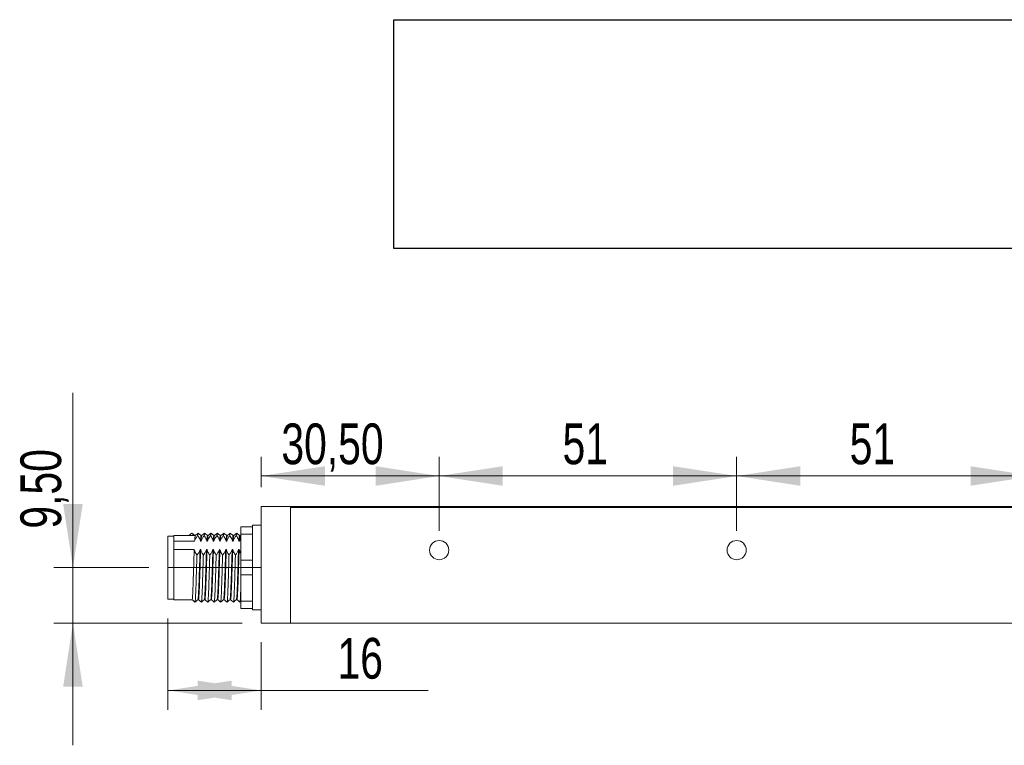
# Model space of a CAD drawing. Header units: millimetres. Extents: x 16 to 406, y 17 to 284.
# Tile 28 of 29: x 295 to 346, y 245 to 283. Entities that reach past the tile are written whole.
import ezdxf

# ---------------------------------------------------------------- set-up
doc = ezdxf.new("R2010")
doc.units = ezdxf.units.MM
doc.linetypes.add('CENTERX2', pattern=[20.32, 12.7, -2.54, 2.54, -2.54])
doc.styles.add('SLDTEXTSTYLE0', font='TXT', dxfattribs={"width": 0.75})
doc.dimstyles.new('SLDDIMSTYLE0', dxfattribs={"dimtxt": 2.116667, "dimasz": 3.302, "dimexe": 0, "dimexo": 0.0625, "dimgap": 0.529167, "dimtad": 1, "dimtoh": 1, "dimlfac": 3.3, "dimrnd": 1e-09, "dimzin": 12, "dimdsep": 46, "dimtxsty": 'SLDTEXTSTYLE0', "dimsah": 1, "dimcen": 0.09, "dimadec": 0, "dimazin": 0, "dimtfac": 1, "dimtofl": 0, "dimtmove": 0, "dimatfit": 3, "dimfxl": 0, "dimtolj": 1, "dimtzin": 12, "dimarcsym": 0})
doc.dimstyles.new('SLDDIMSTYLE2', dxfattribs={"dimtxt": 2.116667, "dimasz": 3.302, "dimexe": 0, "dimexo": 0.0625, "dimgap": 0.529167, "dimtad": 1, "dimtoh": 1, "dimlfac": 3.3, "dimrnd": 1e-09, "dimzin": 12, "dimdsep": 46, "dimtxsty": 'SLDTEXTSTYLE0', "dimsah": 1, "dimcen": 0.09, "dimadec": 0, "dimazin": 0, "dimtfac": 1, "dimtofl": 0, "dimtmove": 0, "dimatfit": 3, "dimfxl": 0, "dimtolj": 1, "dimtzin": 12, "dimarcsym": 0})
picture_1 = doc.add_image_def('image4.bmp', size_in_pixel=(285, 61))

# ---------------------------------------------------------------- blocks, each defined once
blk = doc.blocks.new('*D49')
at = {"color": 7, "linetype": 'Continuous', "lineweight": 0}
for p, q in [((297.621, 254.318), (297.621, 263.4)), ((301.559, 254.318), (296.621, 254.318)), ((297.621, 254.318), (297.621, 251.439)), ((306.408, 251.439), (296.621, 251.439)), ((297.621, 251.439), (297.621, 245.089))]:
    blk.add_line(p, q, dxfattribs=at)
for points in [[(297.621, 254.318), (298.129, 257.62), (297.113, 257.62)], [(297.621, 251.439), (297.113, 248.137), (298.129, 248.137)]]:
    blk.add_solid(points, dxfattribs=at)
at = {"color": 7, "linetype": 'Continuous', "lineweight": 0, "insert": (294.892, 256.342), "char_height": 2.1167, "attachment_point": 1, "rotation": 90, "style": 'SLDTEXTSTYLE0'}
blk.add_mtext('9,50', dxfattribs=at)
blk = doc.blocks.new('*D51')
at = {"color": 7, "linetype": 'Continuous', "lineweight": 0}
for p, q in [((307.408, 258.5), (307.408, 260.077)), ((316.65, 256.227), (316.65, 260.077)), ((307.408, 259.077), (316.65, 259.077))]:
    blk.add_line(p, q, dxfattribs=at)
for points in [[(307.408, 259.077), (310.71, 258.569), (310.71, 259.585)], [(316.65, 259.077), (313.348, 259.585), (313.348, 258.569)]]:
    blk.add_solid(points, dxfattribs=at)
at = {"color": 7, "linetype": 'Continuous', "lineweight": 0, "insert": (308.45, 261.806), "char_height": 2.1167, "attachment_point": 1, "style": 'SLDTEXTSTYLE0'}
blk.add_mtext('30,50', dxfattribs=at)
blk = doc.blocks.new('*D52')
at = {"color": 7, "linetype": 'Continuous', "lineweight": 0}
for p, q in [((316.65, 256.227), (316.65, 260.077)), ((332.105, 256.227), (332.105, 260.077)), ((332.105, 259.077), (316.65, 259.077))]:
    blk.add_line(p, q, dxfattribs=at)
for points in [[(316.65, 259.077), (319.952, 258.569), (319.952, 259.585)], [(332.105, 259.077), (328.803, 259.585), (328.803, 258.569)]]:
    blk.add_solid(points, dxfattribs=at)
at = {"color": 7, "linetype": 'Continuous', "lineweight": 0, "insert": (323.059, 261.806), "char_height": 2.1167, "attachment_point": 1, "style": 'SLDTEXTSTYLE0'}
blk.add_mtext('51', dxfattribs=at)
blk = doc.blocks.new('*D53')
at = {"color": 7, "linetype": 'Continuous', "lineweight": 0}
for p, q in [((332.105, 256.227), (332.105, 260.077)), ((347.559, 256.227), (347.559, 260.077)), ((332.105, 259.077), (347.559, 259.077))]:
    blk.add_line(p, q, dxfattribs=at)
for points in [[(332.105, 259.077), (335.407, 258.569), (335.407, 259.585)], [(347.559, 259.077), (344.257, 259.585), (344.257, 258.569)]]:
    blk.add_solid(points, dxfattribs=at)
at = {"color": 7, "linetype": 'Continuous', "lineweight": 0, "insert": (337.976, 261.806), "char_height": 2.1167, "attachment_point": 1, "style": 'SLDTEXTSTYLE0'}
blk.add_mtext('51', dxfattribs=at)
blk = doc.blocks.new('*D55')
at = {"color": 7, "linetype": 'Continuous', "lineweight": 0}
for p, q in [((302.559, 251.682), (302.559, 246.939)), ((307.408, 250.439), (307.408, 246.939)), ((302.559, 247.939), (307.408, 247.939)), ((307.408, 247.939), (316.081, 247.939))]:
    blk.add_line(p, q, dxfattribs=at)
for points in [[(302.559, 247.939), (305.861, 247.431), (305.861, 248.447)], [(307.408, 247.939), (304.106, 248.447), (304.106, 247.431)]]:
    blk.add_solid(points, dxfattribs=at)
at = {"color": 7, "linetype": 'Continuous', "lineweight": 0, "insert": (311.368, 250.667), "char_height": 2.1167, "attachment_point": 1, "style": 'SLDTEXTSTYLE0'}
blk.add_mtext('16', dxfattribs=at)

msp = doc.modelspace()

# ---------------------------------------------------------------- linework, layer by layer
at = {"color": 7, "linetype": 'Continuous', "lineweight": 15}
for p, q in [((307.4077, 251.4394), (307.4077, 257.5)), ((307.4077, 257.5), (308.9229, 257.5)), ((308.9229, 257.5), (370.7411, 257.5)), ((308.9229, 251.4394), (308.9229, 257.5)), ((308.9229, 257.4394), (308.9229, 251.4394)), ((370.7411, 257.4394), (308.9229, 257.4394)), ((306.3471, 256.4394), (306.9532, 256.4394)), ((306.3471, 256.0606), (306.3471, 256.4394)), ((306.9532, 256.5151), (306.9532, 256.4394)), ((306.9532, 256.4394), (306.9532, 256.0606)), ((302.5593, 254.3181), (302.5593, 255.9545)), ((302.8623, 255.6989), (302.8623, 255.9848)), ((303.6426, 255.9848), (303.7941, 256.106)), ((303.9456, 255.9848), (303.6426, 255.9848)), ((303.7941, 256.106), (303.9456, 255.9848)), ((306.9532, 256.0606), (306.3471, 256.0606)), ((306.3471, 256.0606), (306.3471, 254.6969)), ((306.9532, 256.0606), (306.9532, 255.8741)), ((306.9532, 255.8741), (306.9532, 254.8834)), ((302.8623, 255.6989), (302.8623, 255.4752)), ((302.8623, 255.6989), (303.9442, 255.6989)), ((302.8623, 255.4752), (302.8623, 255.2515)), ((304.2472, 255.6989), (304.2775, 255.6989)), ((304.5805, 255.6989), (304.6108, 255.6989)), ((304.9139, 255.6989), (304.9442, 255.6989)), ((305.2472, 255.6989), (305.2775, 255.6989)), ((305.5805, 255.6989), (305.6108, 255.6989)), ((305.9139, 255.6989), (305.9442, 255.6989)), ((306.2472, 255.6989), (306.2775, 255.6989)), ((303.9243, 255.2515), (302.8623, 255.2515)), ((302.8623, 252.6515), (302.8623, 255.2515)), ((304.2577, 255.2515), (304.2274, 255.2515)), ((304.591, 255.2515), (304.5607, 255.2515)), ((304.9243, 255.2515), (304.894, 255.2515)), ((305.2577, 255.2515), (305.2274, 255.2515)), ((305.591, 255.2515), (305.5607, 255.2515)), ((305.9243, 255.2515), (305.894, 255.2515)), ((306.2577, 255.2515), (306.2274, 255.2515)), ((306.9532, 254.8834), (306.9532, 254.6969)), ((302.5593, 252.6818), (302.5593, 254.3181)), ((306.3471, 254.6969), (306.9532, 254.6969)), ((306.3471, 253.9394), (306.3471, 254.6969)), ((306.9532, 254.6969), (306.9532, 253.9394)), ((306.9532, 253.9394), (306.3471, 253.9394)), ((306.3471, 253.9394), (306.3471, 252.5757)), ((306.9532, 253.9394), (306.9532, 253.7529)), ((306.9532, 253.7529), (306.9532, 252.7622)), ((306.9532, 252.7622), (306.9532, 252.5757)), ((306.3471, 252.5757), (306.9532, 252.5757)), ((306.3471, 252.1969), (306.3471, 252.5757)), ((306.9532, 252.5757), (306.9532, 252.1969)), ((306.9532, 252.1969), (306.3471, 252.1969)), ((306.9532, 252.1969), (306.9532, 252.1212)), ((307.4077, 251.4394), (308.9229, 251.4394)), ((308.9229, 251.4394), (372.2562, 251.4394))]:
    msp.add_line(p, q, dxfattribs=at)
at = {"color": 7, "linetype": 'CENTERX2', "lineweight": 0}
msp.add_line((302.5593, 254.3181), (307.4077, 254.3181), dxfattribs=at)
at = {"color": 7, "linetype": 'Continuous', "lineweight": 15}
for centre in [(316.6502, 255.2272), (332.1047, 255.2272)]:
    msp.add_circle(centre, 0.5, dxfattribs=at)
for points in [[(307.4077, 256.5151), (306.9532, 256.5151)], [(302.8623, 255.9545), (302.5593, 255.9545)], [(303.6375, 255.9848), (302.8623, 255.9848)], [(303.7953, 256.1002), (303.7941, 256.106)], [(303.9469, 255.9792), (303.9456, 255.9848)], [(303.9759, 255.9848), (303.9507, 255.9848)], [(304.3092, 255.9848), (304.2789, 255.9848)], [(304.6426, 255.9848), (304.6123, 255.9848)], [(304.976, 255.9848), (304.9457, 255.9848)], [(305.3092, 255.9848), (305.279, 255.9848)], [(305.6425, 255.9848), (305.6123, 255.9848)], [(305.9759, 255.9848), (305.9456, 255.9848)], [(306.2775, 255.6989), (306.3471, 255.8436)], [(306.3093, 255.9848), (306.2789, 255.9848)], [(306.3471, 256.0156), (306.308, 255.9843)], [(302.5593, 252.6818), (302.8623, 252.6818)], [(302.8623, 252.6515), (303.8092, 252.6515)], [(304.1122, 252.6515), (304.1425, 252.6515)], [(304.4456, 252.6515), (304.4759, 252.6515)], [(304.779, 252.6515), (304.8093, 252.6515)], [(305.1123, 252.6515), (305.1426, 252.6515)], [(305.4456, 252.6515), (305.4759, 252.6515)], [(305.7789, 252.6515), (305.8092, 252.6515)], [(306.1123, 252.6515), (306.1426, 252.6515)], [(306.2953, 252.5307), (306.3471, 252.5722)], [(306.9532, 252.1212), (307.4077, 252.1212)]]:
    msp.add_open_spline(points, degree=1, dxfattribs=at)
for points, knots in [([(303.9469, 255.9843), (303.9216, 256.0045), (303.8711, 256.0449), (303.8205, 256.0853), (303.7953, 256.1056)], [0, 0, 0, 0, 0.4999981, 1, 1, 1, 1]), ([(303.9442, 255.6989), (303.9657, 255.7478), (303.9981, 255.8213), (304.0575, 255.9154), (304.091, 255.9615), (304.1078, 255.9845)], [0, 0, 0, 0, 0.49646077, 0.74790392, 1, 1, 1, 1]), ([(303.9746, 255.9703), (303.9712, 255.9666), (303.9627, 255.9577), (303.9521, 255.8319), (303.9456, 255.7221), (303.9442, 255.6989)], [0, 0, 0, 0, 0.352783, 0.8636736, 1, 1, 1, 1]), ([(304.1263, 256.1056), (304.101, 256.0853), (304.0505, 256.0449), (304, 256.0045), (303.9747, 255.9843)], [0, 0, 0, 0, 0.5000019, 1, 1, 1, 1]), ([(304.1262, 256.0959), (304.124, 256.0954), (304.1181, 256.094), (304.1118, 256.0267), (304.1078, 255.9845)], [0, 0, 0, 0, 0.3738028, 1, 1, 1, 1]), ([(304.1078, 255.9845), (304.1217, 255.9631), (304.1583, 255.9066), (304.2088, 255.8119), (304.2344, 255.7367), (304.2472, 255.6989)], [0, 0, 0, 0, 0.2340907, 0.6153349, 1, 1, 1, 1]), ([(304.2802, 255.9843), (304.255, 256.0045), (304.2044, 256.0449), (304.1539, 256.0853), (304.1286, 256.1055)], [0, 0, 0, 0, 0.4999981, 1, 1, 1, 1]), ([(304.2789, 255.9736), (304.275, 255.9699), (304.2662, 255.9614), (304.2552, 255.832), (304.2486, 255.7221), (304.2472, 255.6989)], [0, 0, 0, 0, 0.37901626, 0.86919927, 1, 1, 1, 1]), ([(304.2775, 255.6989), (304.299, 255.7478), (304.3314, 255.8213), (304.3909, 255.9154), (304.4244, 255.9615), (304.4411, 255.9845)], [0, 0, 0, 0, 0.49646077, 0.74790392, 1, 1, 1, 1]), ([(304.308, 255.9675), (304.3056, 255.9689), (304.2983, 255.9732), (304.2877, 255.8631), (304.28, 255.7392), (304.2775, 255.6989)], [0, 0, 0, 0, 0.2444122, 0.7546896, 1, 1, 1, 1]), ([(304.4596, 256.1056), (304.4344, 256.0853), (304.3838, 256.0449), (304.3333, 256.0045), (304.308, 255.9843)], [0, 0, 0, 0, 0.5000019, 1, 1, 1, 1]), ([(304.4596, 256.0928), (304.4579, 256.0948), (304.452, 256.1018), (304.4456, 256.0334), (304.4411, 255.9845)], [0, 0, 0, 0, 0.2858667, 1, 1, 1, 1]), ([(304.4411, 255.9845), (304.4482, 255.9738), (304.4624, 255.9524), (304.4864, 255.9131), (304.5127, 255.8663), (304.5393, 255.8116), (304.5626, 255.7558), (304.5746, 255.7179), (304.5805, 255.6989)], [0, 0, 0, 0, 0.1169934, 0.2340499, 0.42449, 0.6152952, 0.8073873, 1, 1, 1, 1]), ([(304.6136, 255.9843), (304.5883, 256.0045), (304.5378, 256.0449), (304.4872, 256.0853), (304.462, 256.1055)], [0, 0, 0, 0, 0.4999981, 1, 1, 1, 1]), ([(304.6123, 255.9683), (304.6095, 255.9704), (304.6017, 255.976), (304.5907, 255.8634), (304.583, 255.7392), (304.5805, 255.6989)], [0, 0, 0, 0, 0.2753501, 0.764734, 1, 1, 1, 1]), ([(304.6108, 255.6989), (304.6209, 255.7234), (304.6411, 255.7725), (304.6735, 255.8324), (304.702, 255.8798), (304.7249, 255.9151), (304.7489, 255.9501), (304.766, 255.9731), (304.7745, 255.9845)], [0, 0, 0, 0, 0.2477684, 0.496566, 0.6222173, 0.7479592, 0.8739447, 1, 1, 1, 1]), ([(304.6414, 255.9709), (304.64, 255.9737), (304.6337, 255.9872), (304.6233, 255.8914), (304.6145, 255.755), (304.6108, 255.6989)], [0, 0, 0, 0, 0.1368642, 0.6456092, 1, 1, 1, 1]), ([(304.793, 256.1056), (304.7677, 256.0853), (304.7172, 256.0449), (304.6666, 256.0045), (304.6414, 255.9843)], [0, 0, 0, 0, 0.5000019, 1, 1, 1, 1]), ([(304.793, 256.0929), (304.7918, 256.0959), (304.7858, 256.1108), (304.7795, 256.0407), (304.7745, 255.9845)], [0, 0, 0, 0, 0.198378, 1, 1, 1, 1]), ([(304.7745, 255.9845), (304.7884, 255.9631), (304.825, 255.9066), (304.8754, 255.8119), (304.901, 255.7367), (304.9139, 255.6989)], [0, 0, 0, 0, 0.2340907, 0.6153349, 1, 1, 1, 1]), ([(304.9469, 255.9843), (304.9216, 256.0045), (304.8711, 256.0449), (304.8206, 256.0853), (304.7953, 256.1055)], [0, 0, 0, 0, 0.4999981, 1, 1, 1, 1]), ([(304.9457, 255.9693), (304.9439, 255.9733), (304.9372, 255.9889), (304.9263, 255.8919), (304.9175, 255.7551), (304.9139, 255.6989)], [0, 0, 0, 0, 0.1723373, 0.6601739, 1, 1, 1, 1]), ([(304.9747, 255.9804), (304.9744, 255.9815), (304.9691, 255.9997), (304.959, 255.9162), (304.949, 255.7692), (304.9442, 255.6989)], [0, 0, 0, 0, 0.0303202, 0.5366775, 1, 1, 1, 1]), ([(304.9442, 255.6989), (304.9657, 255.7478), (304.9981, 255.8213), (305.0575, 255.9154), (305.091, 255.9615), (305.1078, 255.9845)], [0, 0, 0, 0, 0.49646077, 0.74790392, 1, 1, 1, 1]), ([(305.1263, 256.1056), (305.101, 256.0853), (305.0505, 256.0449), (305, 256.0045), (304.9747, 255.9843)], [0, 0, 0, 0, 0.5000019, 1, 1, 1, 1]), ([(305.1287, 256.0927), (305.1276, 256.0975), (305.1214, 256.1239), (305.1145, 256.0605), (305.1085, 255.9928), (305.1078, 255.9845)], [0, 0, 0, 0, 0.1663824, 0.8977941, 1, 1, 1, 1]), ([(305.1078, 255.9845), (305.1149, 255.9738), (305.129, 255.9524), (305.1531, 255.9131), (305.1793, 255.8663), (305.206, 255.8116), (305.2293, 255.7558), (305.2412, 255.7179), (305.2472, 255.6989)], [0, 0, 0, 0, 0.1169934, 0.2340499, 0.42449, 0.6152952, 0.8073873, 1, 1, 1, 1]), ([(305.2802, 255.9843), (305.255, 256.0045), (305.2044, 256.0449), (305.1539, 256.0853), (305.1286, 256.1055)], [0, 0, 0, 0, 0.4999981, 1, 1, 1, 1]), ([(305.2803, 255.9722), (305.2791, 255.9768), (305.273, 256.001), (305.262, 255.9181), (305.252, 255.7698), (305.2472, 255.6989)], [0, 0, 0, 0, 0.1074587, 0.5735351, 1, 1, 1, 1]), ([(305.2775, 255.6989), (305.299, 255.7478), (305.3314, 255.8213), (305.3909, 255.9154), (305.4244, 255.9615), (305.4411, 255.9845)], [0, 0, 0, 0, 0.4964608, 0.7479039, 1, 1, 1, 1]), ([(305.308, 255.9759), (305.3037, 255.9675), (305.2939, 255.9479), (305.2835, 255.7894), (305.2775, 255.6989)], [0, 0, 0, 0, 0.4292935, 1, 1, 1, 1]), ([(305.4596, 256.1056), (305.4344, 256.0853), (305.3838, 256.0449), (305.3333, 256.0045), (305.308, 255.9843)], [0, 0, 0, 0, 0.50000192, 1, 1, 1, 1]), ([(305.4595, 256.0966), (305.4553, 256.0881), (305.4493, 256.0761), (305.443, 256.0054), (305.4411, 255.9845)], [0, 0, 0, 0, 0.7055929, 1, 1, 1, 1]), ([(305.4411, 255.9845), (305.4551, 255.9631), (305.4917, 255.9066), (305.5421, 255.8119), (305.5677, 255.7367), (305.5805, 255.6989)], [0, 0, 0, 0, 0.2340907, 0.6153349, 1, 1, 1, 1]), ([(305.6136, 255.9843), (305.5883, 256.0045), (305.5378, 256.0449), (305.4872, 256.0853), (305.462, 256.1055)], [0, 0, 0, 0, 0.4999981, 1, 1, 1, 1]), ([(305.6123, 255.9808), (305.6076, 255.9721), (305.5973, 255.9528), (305.5865, 255.7888), (305.5805, 255.6989)], [0, 0, 0, 0, 0.4521025, 1, 1, 1, 1]), ([(305.6108, 255.6989), (305.6324, 255.7478), (305.6648, 255.8213), (305.7242, 255.9154), (305.7577, 255.9615), (305.7745, 255.9845)], [0, 0, 0, 0, 0.4964608, 0.7479039, 1, 1, 1, 1]), ([(305.6413, 255.9688), (305.6382, 255.9673), (305.6317, 255.9642), (305.6213, 255.863), (305.6143, 255.7536), (305.6108, 255.6989)], [0, 0, 0, 0, 0.31993995, 0.66010061, 1, 1, 1, 1]), ([(305.793, 256.1056), (305.7677, 256.0853), (305.7172, 256.0449), (305.6666, 256.0045), (305.6414, 255.9843)], [0, 0, 0, 0, 0.5000019, 1, 1, 1, 1]), ([(305.7929, 256.089), (305.7897, 256.0883), (305.7838, 256.0871), (305.7775, 256.0174), (305.7745, 255.9845)], [0, 0, 0, 0, 0.5279249, 1, 1, 1, 1]), ([(305.7745, 255.9845), (305.7884, 255.9631), (305.825, 255.9066), (305.8754, 255.8119), (305.901, 255.7367), (305.9139, 255.6989)], [0, 0, 0, 0, 0.2340907, 0.6153349, 1, 1, 1, 1]), ([(305.9469, 255.9843), (305.9216, 256.0045), (305.8711, 256.0449), (305.8206, 256.0853), (305.7953, 256.1055)], [0, 0, 0, 0, 0.4999981, 1, 1, 1, 1]), ([(305.9456, 255.9714), (305.942, 255.97), (305.9352, 255.9673), (305.9243, 255.8633), (305.9174, 255.7537), (305.9139, 255.6989)], [0, 0, 0, 0, 0.347599, 0.6739248, 1, 1, 1, 1]), ([(305.9442, 255.6989), (305.9657, 255.7478), (305.9981, 255.8213), (306.0575, 255.9154), (306.091, 255.9615), (306.1078, 255.9845)], [0, 0, 0, 0, 0.4964608, 0.7479039, 1, 1, 1, 1]), ([(305.9747, 255.9679), (305.9726, 255.9702), (305.9667, 255.9769), (305.9563, 255.8851), (305.9482, 255.761), (305.9442, 255.6989)], [0, 0, 0, 0, 0.21195899, 0.60547135, 1, 1, 1, 1]), ([(306.1263, 256.1056), (306.101, 256.0853), (306.0505, 256.0449), (306, 256.0045), (305.9747, 255.9843)], [0, 0, 0, 0, 0.50000192, 1, 1, 1, 1]), ([(306.1263, 256.0878), (306.1242, 256.0908), (306.1182, 256.0994), (306.1119, 256.0297), (306.1078, 255.9845)], [0, 0, 0, 0, 0.3516164, 1, 1, 1, 1]), ([(306.1078, 255.9845), (306.1217, 255.9631), (306.1583, 255.9066), (306.2088, 255.8119), (306.2344, 255.7367), (306.2472, 255.6989)], [0, 0, 0, 0, 0.2340907, 0.6153349, 1, 1, 1, 1]), ([(306.2802, 255.9843), (306.255, 256.0045), (306.2044, 256.0449), (306.1539, 256.0853), (306.1286, 256.1055)], [0, 0, 0, 0, 0.4999981, 1, 1, 1, 1]), ([(306.2789, 255.968), (306.2765, 255.9711), (306.2702, 255.9792), (306.2593, 255.8855), (306.2513, 255.7612), (306.2472, 255.6989)], [0, 0, 0, 0, 0.2442584, 0.6216419, 1, 1, 1, 1]), ([(306.308, 255.9731), (306.307, 255.9758), (306.3016, 255.9897), (306.2913, 255.9053), (306.2821, 255.7679), (306.2775, 255.6989)], [0, 0, 0, 0, 0.1047586, 0.5508461, 1, 1, 1, 1]), ([(303.9243, 255.2515), (303.9223, 255.1975), (303.915, 255.0066), (303.9022, 254.6373), (303.8878, 254.1527), (303.8721, 253.6807), (303.8564, 253.263), (303.8419, 252.9281), (303.8259, 252.7222), (303.8153, 252.6337), (303.8097, 252.6557), (303.8092, 252.6578)], [0, 0, 0, 0, 0.05314689, 0.18770345, 0.31923491, 0.45314138, 0.5871672, 0.71864238, 0.85314516, 0.98621953, 1, 1, 1, 1]), ([(304.0637, 254.9659), (304.0567, 254.9766), (304.0425, 254.998), (304.0184, 255.0373), (303.9922, 255.0841), (303.9655, 255.1389), (303.9423, 255.1946), (303.9303, 255.2325), (303.9243, 255.2515)], [0, 0, 0, 0, 0.1169934, 0.2340499, 0.42449, 0.6152952, 0.8073873, 1, 1, 1, 1]), ([(304.0637, 254.9659), (304.0594, 254.8312), (304.0509, 254.5647), (304.0383, 254.1088), (304.0236, 253.6345), (304.0079, 253.1861), (303.9935, 252.8273), (303.9775, 252.6049), (303.9664, 252.5107), (303.9604, 252.5375), (303.9595, 252.5417)], [0, 0, 0, 0, 0.12035348, 0.23807479, 0.38563974, 0.53333619, 0.67822258, 0.82644449, 0.97309272, 1, 1, 1, 1]), ([(304.2274, 255.2515), (304.2173, 255.227), (304.1971, 255.1779), (304.1582, 255.1059), (304.1142, 255.035), (304.0806, 254.989), (304.0637, 254.9659)], [0, 0, 0, 0, 0.2477781, 0.4965855, 0.7479664, 1, 1, 1, 1]), ([(304.2274, 255.2515), (304.2253, 255.1975), (304.2181, 255.0066), (304.2053, 254.6373), (304.1908, 254.1527), (304.1751, 253.6807), (304.1594, 253.2631), (304.145, 252.9277), (304.129, 252.7237), (304.1187, 252.6342), (304.1136, 252.6528), (304.1136, 252.6531)], [0, 0, 0, 0, 0.0537753, 0.189923, 0.3230097, 0.4584996, 0.5941102, 0.72714, 0.8632332, 0.9978811, 1, 1, 1, 1]), ([(304.2577, 255.2515), (304.2567, 255.2269), (304.2506, 255.0671), (304.2389, 254.7387), (304.2241, 254.2562), (304.2089, 253.7779), (304.1929, 253.3458), (304.1785, 252.9907), (304.1627, 252.7549), (304.1506, 252.6447), (304.1441, 252.662), (304.1425, 252.6661)], [0, 0, 0, 0, 0.0244712, 0.1591537, 0.2912353, 0.4244078, 0.5588905, 0.6903543, 0.8244466, 0.9583001, 1, 1, 1, 1]), ([(304.3971, 254.9659), (304.39, 254.9766), (304.3758, 254.998), (304.3518, 255.0373), (304.3255, 255.0841), (304.2989, 255.1389), (304.2756, 255.1946), (304.2636, 255.2325), (304.2577, 255.2515)], [0, 0, 0, 0, 0.1169934, 0.2340499, 0.42449, 0.6152952, 0.8073873, 1, 1, 1, 1]), ([(304.3971, 254.9659), (304.3933, 254.849), (304.3859, 254.6178), (304.3742, 254.2013), (304.3604, 253.7386), (304.3444, 253.2751), (304.33, 252.8939), (304.3143, 252.6422), (304.3026, 252.5247), (304.2964, 252.5407), (304.2953, 252.5438)], [0, 0, 0, 0, 0.107338, 0.2123578, 0.362642, 0.5144041, 0.6627605, 0.8140822, 0.9651346, 1, 1, 1, 1]), ([(304.5607, 255.2515), (304.5506, 255.227), (304.5305, 255.1779), (304.4981, 255.118), (304.4696, 255.0707), (304.4467, 255.0353), (304.4226, 255.0004), (304.4056, 254.9774), (304.3971, 254.9659)], [0, 0, 0, 0, 0.2477684, 0.496566, 0.6222173, 0.7479592, 0.8739447, 1, 1, 1, 1]), ([(304.5607, 255.2515), (304.5598, 255.2269), (304.5536, 255.0671), (304.5419, 254.7387), (304.5272, 254.2562), (304.5119, 253.7778), (304.4959, 253.3459), (304.4815, 252.9905), (304.4658, 252.7559), (304.4541, 252.6464), (304.448, 252.6612), (304.4469, 252.6639)], [0, 0, 0, 0, 0.0247588, 0.1610244, 0.2946586, 0.4293965, 0.5654599, 0.6984691, 0.8341375, 0.9695645, 1, 1, 1, 1]), ([(304.591, 255.2515), (304.5858, 255.112), (304.5754, 254.8346), (304.5603, 254.3562), (304.5456, 253.8772), (304.5295, 253.4322), (304.5149, 253.0581), (304.4995, 252.7944), (304.4861, 252.6573), (304.4785, 252.6654), (304.4759, 252.6682)], [0, 0, 0, 0, 0.13252694, 0.26347015, 0.39570688, 0.53037743, 0.66224788, 0.79566515, 0.93003616, 1, 1, 1, 1]), ([(304.7304, 254.9659), (304.7164, 254.9874), (304.6911, 255.0263), (304.6589, 255.0841), (304.6322, 255.1388), (304.6089, 255.1946), (304.597, 255.2325), (304.591, 255.2515)], [0, 0, 0, 0, 0.2340375, 0.4244807, 0.615289, 0.8073842, 1, 1, 1, 1]), ([(304.7304, 254.9659), (304.7272, 254.8668), (304.7209, 254.6704), (304.71, 254.2933), (304.6971, 253.8449), (304.6811, 253.3679), (304.6664, 252.9663), (304.651, 252.6843), (304.638, 252.5393), (304.6308, 252.5464), (304.6287, 252.5486)], [0, 0, 0, 0, 0.0913392, 0.1811331, 0.3303673, 0.4823474, 0.6311683, 0.7817344, 0.9333766, 1, 1, 1, 1]), ([(304.894, 255.2515), (304.884, 255.227), (304.8638, 255.1779), (304.8249, 255.1059), (304.7808, 255.035), (304.7472, 254.989), (304.7304, 254.9659)], [0, 0, 0, 0, 0.24777813, 0.49658551, 0.74796637, 1, 1, 1, 1]), ([(304.894, 255.2515), (304.8888, 255.112), (304.8785, 254.8346), (304.8634, 254.3562), (304.8487, 253.8772), (304.8326, 253.4323), (304.8179, 253.0579), (304.8025, 252.7951), (304.7895, 252.66), (304.7824, 252.6666), (304.7803, 252.6686)], [0, 0, 0, 0, 0.1340794, 0.2665566, 0.4003424, 0.5365906, 0.6700058, 0.804986, 0.9409311, 1, 1, 1, 1]), ([(304.9243, 255.2515), (304.9197, 255.1278), (304.9105, 254.8812), (304.8962, 254.4426), (304.8823, 253.9781), (304.8663, 253.5218), (304.8512, 253.1299), (304.8363, 252.8402), (304.8216, 252.6717), (304.8129, 252.6664), (304.8093, 252.6642)], [0, 0, 0, 0, 0.1182457, 0.2356842, 0.3672649, 0.5018402, 0.6345152, 0.766992, 0.9016006, 1, 1, 1, 1]), ([(305.0637, 254.9659), (305.0498, 254.9874), (305.0132, 255.0438), (304.9628, 255.1385), (304.9372, 255.2137), (304.9243, 255.2515)], [0, 0, 0, 0, 0.2340907, 0.6153349, 1, 1, 1, 1]), ([(305.0637, 254.9659), (305.0586, 254.8017), (305.0483, 254.4741), (305.0338, 253.9524), (305.0178, 253.4642), (305.0027, 253.0433), (304.9878, 252.7333), (304.9735, 252.5557), (304.9653, 252.5494), (304.9621, 252.5469)], [0, 0, 0, 0, 0.1493243, 0.2979113, 0.449879, 0.5997015, 0.7493001, 0.9013054, 1, 1, 1, 1]), ([(305.2274, 255.2515), (305.2173, 255.227), (305.1971, 255.1779), (305.1582, 255.1059), (305.1142, 255.035), (305.0806, 254.989), (305.0637, 254.9659)], [0, 0, 0, 0, 0.2477781, 0.4965855, 0.7479664, 1, 1, 1, 1]), ([(305.2274, 255.2515), (305.2227, 255.1278), (305.2135, 254.8812), (305.1992, 254.4426), (305.1853, 253.9781), (305.1693, 253.5218), (305.1542, 253.1298), (305.1393, 252.8407), (305.125, 252.6754), (305.1168, 252.6695), (305.1136, 252.6671)], [0, 0, 0, 0, 0.1196196, 0.2384226, 0.3715322, 0.5076711, 0.6418877, 0.7759037, 0.9120763, 1, 1, 1, 1]), ([(305.2577, 255.2515), (305.2536, 255.1435), (305.2455, 254.9276), (305.2322, 254.5286), (305.2189, 254.0804), (305.203, 253.6144), (305.1875, 253.2061), (305.173, 252.892), (305.1571, 252.6881), (305.1474, 252.6653), (305.1426, 252.6542)], [0, 0, 0, 0, 0.1039489, 0.20763, 0.3390087, 0.473257, 0.6067897, 0.7385058, 0.8731197, 1, 1, 1, 1]), ([(305.3971, 254.9659), (305.3831, 254.9874), (305.3578, 255.0263), (305.3256, 255.0841), (305.2989, 255.1388), (305.2756, 255.1946), (305.2636, 255.2325), (305.2577, 255.2515)], [0, 0, 0, 0, 0.2340375, 0.4244807, 0.615289, 0.8073842, 1, 1, 1, 1]), ([(305.3971, 254.9659), (305.393, 254.8375), (305.3837, 254.5472), (305.3704, 254.0623), (305.3545, 253.5635), (305.3391, 253.1251), (305.3245, 252.7887), (305.3091, 252.5742), (305.2997, 252.5499), (305.2954, 252.5387)], [0, 0, 0, 0, 0.1176656, 0.2660021, 0.4175776, 0.5683456, 0.7170629, 0.8690512, 1, 1, 1, 1]), ([(305.5607, 255.2515), (305.5392, 255.2027), (305.5068, 255.1291), (305.4474, 255.035), (305.4139, 254.989), (305.3971, 254.9659)], [0, 0, 0, 0, 0.4964608, 0.7479039, 1, 1, 1, 1]), ([(305.5607, 255.2515), (305.5566, 255.1435), (305.5486, 254.9276), (305.5352, 254.5286), (305.5219, 254.0804), (305.5061, 253.6145), (305.4906, 253.206), (305.476, 252.8924), (305.4606, 252.6926), (305.4512, 252.6699), (305.4469, 252.6595)], [0, 0, 0, 0, 0.1051321, 0.2099933, 0.3428674, 0.4786437, 0.6136963, 0.7469116, 0.8830578, 1, 1, 1, 1]), ([(305.591, 255.2515), (305.5875, 255.1589), (305.5806, 254.9737), (305.5682, 254.6137), (305.5554, 254.1837), (305.5398, 253.7096), (305.524, 253.2874), (305.5096, 252.9464), (305.4936, 252.7313), (305.4825, 252.6369), (305.4767, 252.6579), (305.4759, 252.6609)], [0, 0, 0, 0, 0.08963394, 0.17933679, 0.31096156, 0.44464656, 0.57880874, 0.71020849, 0.84458754, 0.9778942, 1, 1, 1, 1]), ([(305.7304, 254.9659), (305.7233, 254.9766), (305.7092, 254.998), (305.6851, 255.0373), (305.6589, 255.0841), (305.6322, 255.1389), (305.6089, 255.1946), (305.597, 255.2325), (305.591, 255.2515)], [0, 0, 0, 0, 0.1169934, 0.2340499, 0.42449, 0.6152952, 0.8073873, 1, 1, 1, 1]), ([(305.7304, 254.9659), (305.7274, 254.8731), (305.7193, 254.6194), (305.7069, 254.1732), (305.6913, 253.6656), (305.6755, 253.2121), (305.6611, 252.8475), (305.6452, 252.6123), (305.6336, 252.5198), (305.6274, 252.5361), (305.6262, 252.5393)], [0, 0, 0, 0, 0.0836551, 0.2287389, 0.3760929, 0.5239728, 0.6688086, 0.8169274, 0.9638645, 1, 1, 1, 1]), ([(305.894, 255.2515), (305.8725, 255.2027), (305.8401, 255.1291), (305.7807, 255.035), (305.7472, 254.989), (305.7304, 254.9659)], [0, 0, 0, 0, 0.4964608, 0.7479039, 1, 1, 1, 1]), ([(305.894, 255.2515), (305.8905, 255.1589), (305.8836, 254.9737), (305.8713, 254.6137), (305.8584, 254.1837), (305.8428, 253.7096), (305.827, 253.2875), (305.8126, 252.946), (305.7967, 252.7326), (305.786, 252.6377), (305.7806, 252.6556), (305.7802, 252.657)], [0, 0, 0, 0, 0.09069123, 0.18145217, 0.31462953, 0.44989142, 0.58563613, 0.71858582, 0.85454994, 0.98942904, 1, 1, 1, 1]), ([(305.9243, 255.2515), (305.9184, 255.0919), (305.9072, 254.7919), (305.8917, 254.2862), (305.8766, 253.8077), (305.8606, 253.3713), (305.8461, 253.0105), (305.8304, 252.7661), (305.8179, 252.6483), (305.8111, 252.6633), (305.8092, 252.6674)], [0, 0, 0, 0, 0.150393, 0.2827457, 0.4156737, 0.5502671, 0.6818345, 0.8157776, 0.94984, 1, 1, 1, 1]), ([(306.0637, 254.9659), (306.0498, 254.9874), (306.0132, 255.0438), (305.9628, 255.1385), (305.9372, 255.2137), (305.9243, 255.2515)], [0, 0, 0, 0, 0.2340907, 0.6153349, 1, 1, 1, 1]), ([(306.0637, 254.9659), (306.0619, 254.9085), (306.0548, 254.6905), (306.0432, 254.2844), (306.0281, 253.7704), (306.0121, 253.3024), (305.9976, 252.9155), (305.982, 252.6527), (305.9698, 252.5326), (305.9634, 252.5405), (305.962, 252.5423)], [0, 0, 0, 0, 0.0534373, 0.2027902, 0.3527922, 0.5046728, 0.6531398, 0.8042869, 0.9555686, 1, 1, 1, 1]), ([(306.2274, 255.2515), (306.2173, 255.227), (306.1971, 255.1779), (306.1582, 255.1059), (306.1142, 255.035), (306.0806, 254.989), (306.0637, 254.9659)], [0, 0, 0, 0, 0.2477781, 0.4965855, 0.7479664, 1, 1, 1, 1]), ([(306.2274, 255.2515), (306.2214, 255.0919), (306.2103, 254.7919), (306.1947, 254.2862), (306.1796, 253.8077), (306.1636, 253.3713), (306.1491, 253.0105), (306.1335, 252.7661), (306.1209, 252.6483), (306.1141, 252.6633), (306.1123, 252.6674)], [0, 0, 0, 0, 0.150393, 0.2827457, 0.4156737, 0.5502671, 0.6818345, 0.8157776, 0.94984, 1, 1, 1, 1]), ([(306.2577, 255.2515), (306.2529, 255.1238), (306.2429, 254.8564), (306.228, 254.3897), (306.2133, 253.9073), (306.1972, 253.4588), (306.1825, 253.0792), (306.1672, 252.8075), (306.1534, 252.6614), (306.1455, 252.666), (306.1426, 252.6677)], [0, 0, 0, 0, 0.12191921, 0.25516268, 0.38715667, 0.52182452, 0.65389176, 0.78704987, 0.92151788, 1, 1, 1, 1]), ([(306.3471, 255.0466), (306.34, 255.0591), (306.3226, 255.0895), (306.299, 255.1389), (306.2756, 255.1946), (306.2636, 255.2325), (306.2577, 255.2515)], [0, 0, 0, 0, 0.1882083, 0.4573505, 0.7283081, 1, 1, 1, 1]), ([(306.3471, 253.36), (306.3427, 253.2369), (306.3334, 252.9733), (306.3187, 252.6992), (306.3053, 252.5451), (306.2979, 252.5462), (306.2954, 252.5466)], [0, 0, 0, 0, 0.2583868, 0.5530059, 0.8505224, 1, 1, 1, 1]), ([(303.808, 252.652), (303.8333, 252.6318), (303.8838, 252.5913), (303.9344, 252.5509), (303.9596, 252.5307)], [0, 0, 0, 0, 0.4999981, 1, 1, 1, 1]), ([(303.962, 252.5307), (303.9872, 252.551), (304.0378, 252.5914), (304.0883, 252.6318), (304.1136, 252.652)], [0, 0, 0, 0, 0.5000019, 1, 1, 1, 1]), ([(304.1414, 252.652), (304.1666, 252.6318), (304.2172, 252.5913), (304.2677, 252.5509), (304.293, 252.5307)], [0, 0, 0, 0, 0.4999981, 1, 1, 1, 1]), ([(304.2953, 252.5307), (304.3206, 252.551), (304.3711, 252.5914), (304.4216, 252.6318), (304.4469, 252.652)], [0, 0, 0, 0, 0.5000019, 1, 1, 1, 1]), ([(304.4747, 252.652), (304.5, 252.6318), (304.5505, 252.5913), (304.601, 252.5509), (304.6263, 252.5307)], [0, 0, 0, 0, 0.4999981, 1, 1, 1, 1]), ([(304.6286, 252.5307), (304.6539, 252.551), (304.7044, 252.5914), (304.755, 252.6318), (304.7802, 252.652)], [0, 0, 0, 0, 0.5000019, 1, 1, 1, 1]), ([(304.808, 252.652), (304.8333, 252.6318), (304.8838, 252.5913), (304.9344, 252.5509), (304.9596, 252.5307)], [0, 0, 0, 0, 0.4999981, 1, 1, 1, 1]), ([(304.962, 252.5307), (304.9872, 252.551), (305.0378, 252.5914), (305.0883, 252.6318), (305.1136, 252.652)], [0, 0, 0, 0, 0.5000019, 1, 1, 1, 1]), ([(305.1414, 252.652), (305.1666, 252.6318), (305.2172, 252.5913), (305.2677, 252.5509), (305.293, 252.5307)], [0, 0, 0, 0, 0.4999981, 1, 1, 1, 1]), ([(305.2953, 252.5307), (305.3206, 252.551), (305.3711, 252.5914), (305.4216, 252.6318), (305.4469, 252.652)], [0, 0, 0, 0, 0.5000019, 1, 1, 1, 1]), ([(305.4747, 252.652), (305.5, 252.6318), (305.5505, 252.5913), (305.601, 252.5509), (305.6263, 252.5307)], [0, 0, 0, 0, 0.4999981, 1, 1, 1, 1]), ([(305.6286, 252.5307), (305.6539, 252.551), (305.7044, 252.5914), (305.755, 252.6318), (305.7802, 252.652)], [0, 0, 0, 0, 0.5000019, 1, 1, 1, 1]), ([(305.808, 252.652), (305.8333, 252.6318), (305.8838, 252.5913), (305.9344, 252.5509), (305.9596, 252.5307)], [0, 0, 0, 0, 0.4999981, 1, 1, 1, 1]), ([(305.962, 252.5307), (305.9872, 252.551), (306.0378, 252.5914), (306.0883, 252.6318), (306.1136, 252.652)], [0, 0, 0, 0, 0.5000019, 1, 1, 1, 1]), ([(306.1414, 252.652), (306.1666, 252.6318), (306.2172, 252.5913), (306.2677, 252.5509), (306.293, 252.5307)], [0, 0, 0, 0, 0.4999981, 1, 1, 1, 1])]:
    msp.add_open_spline(points, degree=3, knots=knots, dxfattribs=at)

# ---------------------------------------------------------------- dimensions: what is measured, and where the dimension line sits
at = {"color": 7, "linetype": 'Continuous', "lineweight": 0}
dim = msp.add_linear_dim(base=(297.6208, 251.4394), p1=(302.5593, 254.3181), p2=(307.4077, 251.4394), angle=90, dimstyle='SLDDIMSTYLE2', dxfattribs=at)
dim.commit()
dim.dimension.update_dxf_attribs({"geometry": '*D49', "text_midpoint": (297.6208, 259.0772), "dimtype": 160})
for base, p1, p2, picture, middle in [((316.6502, 259.0772), (307.4077, 257.5), (316.6502, 255.2272), '*D51', (311.9664, 259.0772)), ((316.6502, 259.0772), (332.1047, 255.2272), (316.6502, 255.2272), '*D52', (324.6217, 259.0772)), ((347.5593, 259.0772), (332.1047, 255.2272), (347.5593, 255.2272), '*D53', (339.5389, 259.0772)), ((307.4077, 247.9388), (302.5593, 252.6818), (307.4077, 251.4394), '*D55', (312.9309, 247.9388))]:
    dim = msp.add_linear_dim(base=base, p1=p1, p2=p2, dimstyle='SLDDIMSTYLE0', dxfattribs=at)
    dim.commit()
    dim.dimension.update_dxf_attribs({"geometry": picture, "text_midpoint": middle, "dimtype": 160})

# ---------------------------------------------------------------- pictures from other files: only their frames are drawn
image = msp.add_image(picture_1, insert=(314.2972, 270.8846), size_in_units=(55.5631, 11.8925))
image.dxf.flags = 7

doc.saveas('drawing.dxf')
